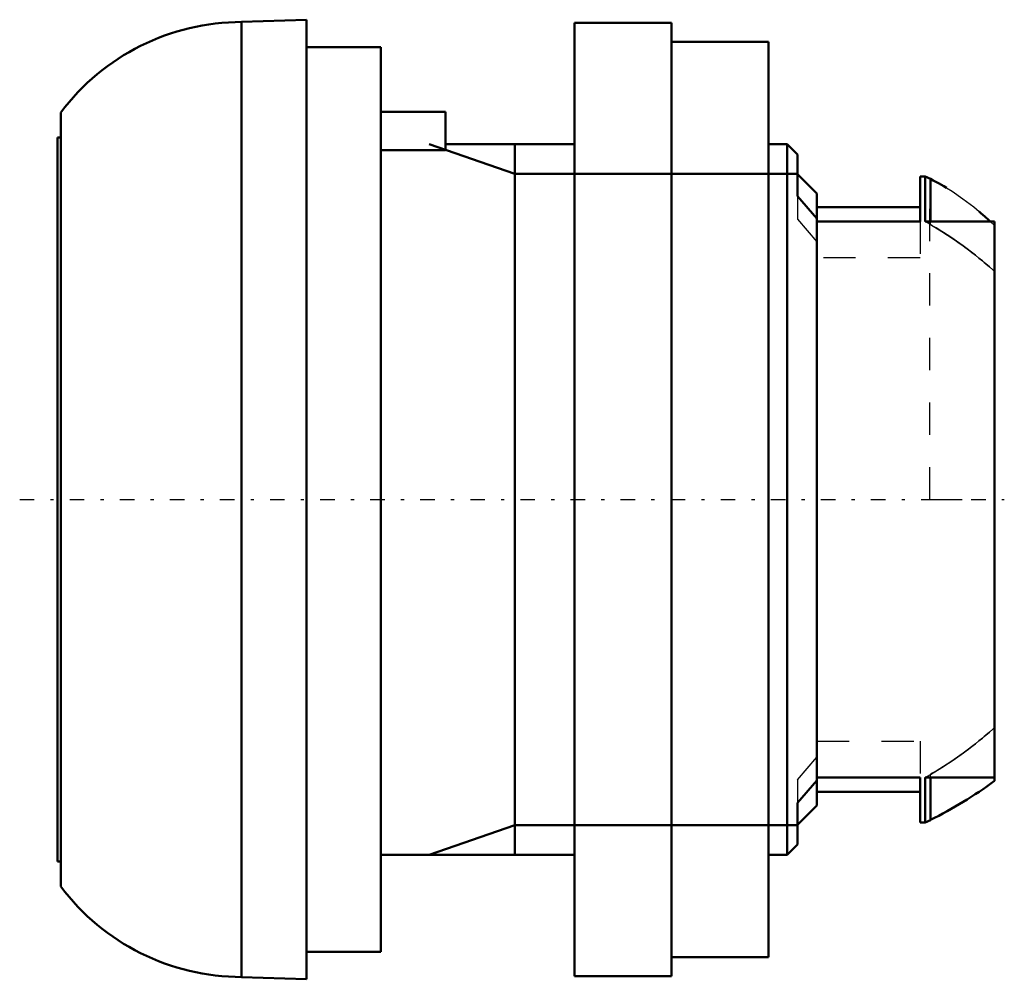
# Model space of a CAD drawing. Header units: millimetres. Extents: x -30.2 to 0.3, y -14.8 to 14.8.
import ezdxf

# ---------------------------------------------------------------- set-up
doc = ezdxf.new("R2010")
doc.units = ezdxf.units.MM
doc.linetypes.add('Center', pattern=[1.5, 0.45, -0.5, 0.05, -0.5])
doc.linetypes.add('Dashed', pattern=[2, 1, -1])
for name, color, linetype, lineweight in [('AM_0', 7, 'Continuous', 30), ('AM_10', 7, 'Continuous', 5), ('AM_3', 7, 'Dashed', 5), ('AM_7', 7, 'Center', 5)]:
    doc.layers.add(name, color=color, linetype=linetype, lineweight=lineweight)

msp = doc.modelspace()

# ---------------------------------------------------------------- linework, layer by layer
at = {"layer": 'AM_0', "color": 7, "linetype": 'Continuous', "lineweight": 50}
for p, q in [((-21.3, 14.85), (-23.305, 14.78)), ((-23.305, -14.78), (-23.305, 14.78)), ((-21.3, -14.85), (-21.3, 14.85)), ((-10, 14.75), (-13, 14.75)), ((-13, -14.75), (-13, 14.75)), ((-10, -14.75), (-10, 14.75)), ((-7, 14.162), (-10, 14.162)), ((-7, -14.162), (-7, 14.162)), ((-19, 14), (-21.3, 14)), ((-19, -14), (-19, 14)), ((-28.9, -11.98), (-28.9, 11.98)), ((-17, 12), (-19, 12)), ((-17, 10.817), (-17, 12)), ((-28.9, 11.2), (-29, 11.2)), ((-29, -11.2), (-29, 11.2)), ((-13, 11), (-17, 11)), ((-6.42, 11), (-7, 11)), ((-6.1, 10.68), (-6.42, 11)), ((-6.42, -11), (-6.42, 11)), ((-17, 10.817), (-19, 10.817)), ((-6.1, 9.384), (-6.1, 10.68)), ((-5.5, 9.467), (-6.1, 10.066)), ((-2.15, 10), (-2.3, 10)), ((-2.3, 8.602), (-2.3, 10)), ((-1.988, 9.92), (-2.15, 10)), ((-2.15, 8.602), (-2.15, 10)), ((-1.988, 8.602), (-1.988, 9.92)), ((-5.5, -9.467), (-5.5, 9.467)), ((-5.5, 8.695), (-6.1, 9.384)), ((-2.3, 9.05), (-5.5, 9.05)), ((-2.3, 8.602), (-5.5, 8.602)), ((0, 8.602), (-2.15, 8.602)), ((0, -8.708), (0, 8.602)), ((-6.1, -9.384), (-5.5, -8.695)), ((-5.5, -8.602), (-2.3, -8.602)), ((-2.3, -10), (-2.3, -8.602)), ((-2.15, -8.602), (0, -8.602)), ((-2.15, -10), (-2.15, -8.602)), ((-1.988, -9.92), (-1.988, -8.602)), ((-5.5, -9.05), (-2.3, -9.05)), ((-6.1, -10.68), (-6.1, -9.384)), ((-6.1, -10.066), (-5.5, -9.467)), ((-2.3, -10), (-2.15, -10)), ((-2.15, -10), (-1.988, -9.92)), ((-6.42, -11), (-6.1, -10.68)), ((-29, -11.2), (-28.9, -11.2)), ((-19, -11), (-13, -11)), ((-7, -11), (-6.42, -11)), ((-21.3, -14), (-19, -14)), ((-10, -14.162), (-7, -14.162)), ((-23.305, -14.78), (-21.3, -14.85)), ((-13, -14.75), (-10, -14.75))]:
    msp.add_line(p, q, dxfattribs=at)
for points in [[(-1.988, 9.92), (-1.905, 9.878), (-1.738, 9.789), (-1.569, 9.693), (-1.485, 9.643)], [(-0.48, 8.917), (-0.421, 8.866), (-0.304, 8.763), (-0.188, 8.657), (-0.131, 8.603)]]:
    msp.add_lwpolyline(points, dxfattribs=at)
for centre, radius, start, end in [((-23.3, 7.78), 7, 90.0375, 143.1301), ((-7.904, 2.027), 13.331, 296.346, 306.365), ((-23.3, -7.78), 7, 216.8699, 269.9625)]:
    msp.add_arc(centre, radius, start, end, dxfattribs=at)
at = {"layer": 'AM_10', "color": 7, "linetype": 'Continuous', "lineweight": 50}
for p, q in [((-17.5, 11), (-14.844, 10.08)), ((-14.844, 11), (-14.844, -11)), ((-6.1, 10.08), (-14.844, 10.08)), ((-17.5, -11), (-14.844, -10.08)), ((-6.1, -10.08), (-14.844, -10.08))]:
    msp.add_line(p, q, dxfattribs=at)
at = {"layer": 'AM_3', "color": 6, "linetype": 'Dashed', "lineweight": 25}
for p, q in [((-2, 0), (-2, 9.926)), ((-6.1, 9.384), (-6.1, 8.679)), ((-5.5, 8.695), (-5.5, 9.05)), ((-6.1, 8.679), (-5.5, 7.975)), ((-2.3, 8.602), (-2.3, 7.476)), ((-1.988, 8.508), (-2.15, 8.602)), ((-1.988, 8.508), (-1.988, 8.602)), ((-0.131, 8.603), (0, 8.476)), ((-0.002, 8.477), (-0.131, 8.603)), ((-2.3, 7.476), (-5.5, 7.476)), ((-2, 0), (0, 0)), ((-5.5, -7.476), (-2.3, -7.476)), ((-2.3, -7.476), (-2.3, -8.602)), ((-6.1, -8.679), (-5.5, -7.975)), ((-2.15, -8.602), (-1.988, -8.508)), ((-1.988, -8.602), (-1.988, -8.508)), ((-6.1, -8.679), (-6.1, -9.384))]:
    msp.add_line(p, q, dxfattribs=at)
for points in [[(-1.485, 9.643), (-1.316, 9.538), (-0.978, 9.308), (-0.644, 9.053), (-0.48, 8.917)], [(-1.988, 8.508), (-1.635, 8.296), (-1.247, 8.043), (-1.139, 7.968), (-1.03, 7.89), (-0.975, 7.851), (-0.92, 7.811), (-0.811, 7.73), (-0.701, 7.646), (-0.592, 7.561), (-0.483, 7.473), (-0.374, 7.384), (-0.32, 7.339), (-0.266, 7.293), (-0.159, 7.201), (-0.053, 7.106), (0, 7.059)], [(0, 7.059), (-0.053, 7.106), (-0.159, 7.201), (-0.266, 7.293), (-0.32, 7.339), (-0.374, 7.384), (-0.483, 7.473), (-0.592, 7.561), (-0.975, 7.851), (-1.356, 8.116), (-1.466, 8.188), (-1.578, 8.26), (-1.635, 8.296), (-1.693, 8.332), (-1.81, 8.403), (-1.928, 8.474), (-1.988, 8.508)], [(-1.988, -8.508), (-1.635, -8.296), (-1.247, -8.043), (-1.139, -7.968), (-1.03, -7.89), (-0.975, -7.851), (-0.92, -7.811), (-0.811, -7.73), (-0.701, -7.646), (-0.592, -7.561), (-0.483, -7.473), (-0.374, -7.384), (-0.32, -7.339), (-0.266, -7.293), (-0.159, -7.201), (-0.053, -7.106), (0, -7.059)], [(0, -7.059), (-0.053, -7.106), (-0.159, -7.201), (-0.266, -7.293), (-0.32, -7.339), (-0.374, -7.384), (-0.483, -7.473), (-0.592, -7.561), (-0.975, -7.851), (-1.356, -8.116), (-1.466, -8.188), (-1.578, -8.26), (-1.635, -8.296), (-1.693, -8.332), (-1.81, -8.403), (-1.928, -8.474), (-1.988, -8.508)]]:
    msp.add_lwpolyline(points, dxfattribs=at)
at = {"layer": 'AM_7', "color": 4, "linetype": 'Center', "lineweight": 25}
msp.add_line((-30.175, 0), (0.302, 0), dxfattribs=at)

doc.saveas('drawing.dxf')
